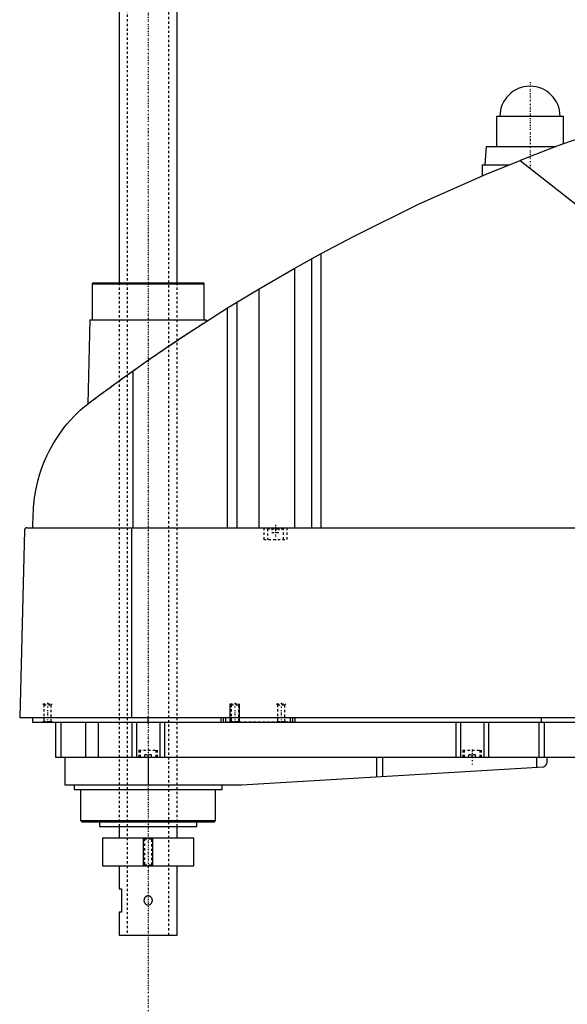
# Model space of a CAD drawing. Extents: x -906 to 181, y -1 to 1086.
# Tile 2 of 5: x -906 to -669, y 364 to 789. Entities that reach past the tile are written whole.
import ezdxf

# ---------------------------------------------------------------- set-up
doc = ezdxf.new("R2010")
doc.units = 0
doc.linetypes.add('CENTER', pattern=[1.5, 0.45, -0.5, 0.05, -0.5])
doc.linetypes.add('DASHED', pattern=[2, 1, -1])
for name, color, linetype in [('AM_0', 7, 'CONTINUOUS'), ('AM_10', 7, 'CONTINUOUS'), ('AM_3', 7, 'DASHED'), ('AM_7', 7, 'CENTER')]:
    doc.layers.add(name, color=color, linetype=linetype)

msp = doc.modelspace()

# ---------------------------------------------------------------- linework, layer by layer
at = {"layer": 'AM_0', "color": 7, "linetype": 'CONTINUOUS'}
for p, q in [((-862.5, 1038.5), (-862.5, 675.5)), ((-837.5, 675.5), (-837.5, 1038.5)), ((-699.5, 747.5), (-699.5, 734.5)), ((-699.5, 747.5), (-670.5, 747.5)), ((-670.5, 735.67), (-670.5, 747.5)), ((-704, 734.5), (-704.5, 726.5)), ((-704, 734.5), (-673.65, 734.5)), ((-689.33, 728.44), (-545.22, 614.75)), ((-705.65, 726.5), (-705.65, 721.73)), ((-705.65, 726.5), (-694.16, 726.5)), ((-786.56, 681.89), (-775.22, 688.17)), ((-779.22, 569.6), (-779.22, 685.98)), ((-775.22, 569.6), (-775.22, 688.17)), ((-801.96, 672.97), (-786.56, 681.89)), ((-786.56, 569.6), (-786.56, 681.89)), ((-873.67, 675.5), (-874.17, 675)), ((-874.17, 675), (-874.17, 659.5)), ((-874.17, 675), (-825.83, 675)), ((-873.67, 675.5), (-826.33, 675.5)), ((-825.83, 675), (-826.33, 675.5)), ((-825.83, 659.5), (-825.83, 675)), ((-815.65, 664.64), (-801.96, 672.97)), ((-801.96, 569.6), (-801.96, 672.97)), ((-815.65, 569.6), (-815.65, 664.64)), ((-811.52, 569.6), (-811.52, 667.2)), ((-875.17, 659.5), (-876.04, 623.15)), ((-875.17, 659.5), (-824.83, 659.5)), ((-824.81, 658.86), (-824.83, 659.5)), ((-856.53, 569.6), (-856.53, 637.45)), ((-899.77, 569.6), (-899.63, 575.62)), ((-903.45, 568.63), (-905.5, 487.5)), ((-902.45, 569.6), (-332.05, 569.6)), ((-857.01, 487.5), (-857.01, 569.6)), ((-328.96, 487.5), (-905.5, 487.5)), ((-900, 487.5), (-900, 485.5)), ((-900, 485.5), (-360, 485.5)), ((-890, 485.5), (-890, 470.5)), ((-887.69, 485.5), (-887.69, 470.5)), ((-877.09, 485.5), (-877.09, 470.5)), ((-871.56, 485.5), (-871.56, 470.5)), ((-857, 485.5), (-857, 470.5)), ((-855, 485.5), (-855, 470.5)), ((-850, 485.5), (-850, 487.5)), ((-845, 485.5), (-845, 470.5)), ((-843, 485.5), (-843, 470.5)), ((-818.5, 485.5), (-818.5, 487.5)), ((-817.5, 485.5), (-817.5, 487.5)), ((-816.5, 485.5), (-816.5, 487.5)), ((-788.5, 485.5), (-788.5, 487.5)), ((-787.5, 485.5), (-787.5, 487.5)), ((-786.5, 485.5), (-786.5, 487.5)), ((-717, 485.5), (-717, 470.5)), ((-715, 485.5), (-715, 470.5)), ((-705, 485.5), (-705, 470.5)), ((-703, 485.5), (-703, 470.5)), ((-681.18, 485.5), (-681.18, 470.5)), ((-680, 485.5), (-680, 487.5)), ((-678.85, 485.5), (-678.85, 470.5)), ((-890, 470.5), (-582, 470.5)), ((-886, 470.5), (-886, 458.5)), ((-850, 470.5), (-850, 458.5)), ((-751.33, 470.5), (-751.33, 461.99)), ((-748.68, 470.5), (-748.68, 462.14)), ((-682.14, 470.5), (-682.14, 466.1)), ((-677.8, 470.5), (-677.8, 467.74)), ((-809.7, 458.52), (-679.14, 466.27)), ((-886, 458.5), (-810.3, 458.5)), ((-882, 458.5), (-882, 456.5)), ((-882, 456.5), (-818, 456.5)), ((-879.17, 456.5), (-879.17, 443)), ((-820.83, 443), (-820.83, 456.5)), ((-818, 456.5), (-818, 458.5)), ((-879.17, 443), (-878.67, 442.5)), ((-879.17, 443), (-820.83, 443)), ((-821.33, 442.5), (-820.83, 443)), ((-878.67, 442.5), (-821.33, 442.5)), ((-871, 442.5), (-871, 440.5)), ((-871, 440.5), (-829, 440.5)), ((-862.5, 440.5), (-862.5, 435.5)), ((-837.5, 435.5), (-837.5, 440.5)), ((-829, 440.5), (-829, 442.5)), ((-869.75, 435.5), (-869.75, 423.5)), ((-869.75, 435.5), (-830.25, 435.5)), ((-830.25, 423.5), (-830.25, 435.5)), ((-869.75, 423.5), (-830.25, 423.5)), ((-862.5, 423.5), (-862.5, 413.5)), ((-837.5, 393.5), (-837.5, 423.5)), ((-862.5, 413.5), (-861.5, 413.5)), ((-861.5, 413.5), (-861.5, 403.5)), ((-862.5, 403.5), (-862.5, 393.5)), ((-861.5, 403.5), (-862.5, 403.5)), ((-862.5, 393.5), (-837.5, 393.5))]:
    msp.add_line(p, q, dxfattribs=at)
for points in [[(-592.03, 760.16, 0), (-608.52, 755.74, 0), (-641.19, 745.86, 0), (-673.4, 734.59, 0), (-689.33, 728.44, 0)], [(-775.22, 688.17, 0), (-761.24, 695.59, 0), (-732.87, 709.58, 0), (-703.96, 722.45, 0), (-689.33, 728.44, 0)], [(-856.53, 637.45, 0), (-849.84, 642.16, 0), (-836.3, 651.36, 0), (-822.58, 660.29, 0), (-815.65, 664.64, 0)], [(-878.19, 621.52, 0), (-877.65, 621.93, 0), (-876.56, 622.75, 0), (-875.45, 623.59, 0), (-874.89, 624.01, 0), (-874.33, 624.44, 0), (-873.19, 625.3, 0), (-872.03, 626.16, 0), (-870.86, 627.04, 0), (-869.67, 627.92, 0), (-868.47, 628.81, 0), (-867.86, 629.26, 0), (-867.25, 629.7, 0), (-866.03, 630.6, 0), (-864.79, 631.51, 0), (-863.54, 632.42, 0), (-862.29, 633.33, 0), (-861.02, 634.24, 0), (-860.38, 634.7, 0), (-859.75, 635.16, 0), (-858.46, 636.08, 0), (-857.18, 637, 0), (-856.53, 637.45, 0)], [(-899.63, 575.62, 0), (-899.63, 575.9, 0), (-899.61, 576.44, 0), (-899.59, 576.97, 0), (-899.58, 577.22, 0), (-899.56, 577.47, 0), (-899.53, 577.96, 0), (-899.5, 578.44, 0), (-899.47, 578.91, 0), (-899.43, 579.37, 0), (-899.39, 579.83, 0), (-899.37, 580.05, 0), (-899.35, 580.27, 0), (-899.31, 580.72, 0), (-899.26, 581.15, 0), (-899.07, 582.67, 0), (-898.88, 583.94, 0), (-898.67, 585.21, 0), (-898.16, 587.76, 0), (-897.54, 590.32, 0), (-896.8, 592.89, 0), (-895.93, 595.48, 0), (-894.93, 598.07, 0), (-894.38, 599.37, 0), (-893.8, 600.67, 0), (-892.52, 603.27, 0), (-891.09, 605.85, 0), (-889.52, 608.41, 0), (-887.8, 610.92, 0), (-885.93, 613.4, 0), (-884.94, 614.61, 0), (-883.91, 615.81, 0), (-881.74, 618.15, 0), (-879.41, 620.42, 0), (-878.19, 621.52, 0)], [(-902.45, 569.6, 0), (-902.48, 569.6, 0), (-902.54, 569.6, 0), (-902.61, 569.59, 0), (-902.64, 569.58, 0), (-902.67, 569.57, 0), (-902.74, 569.56, 0), (-902.8, 569.54, 0), (-902.86, 569.51, 0), (-902.93, 569.48, 0), (-902.99, 569.44, 0), (-903.02, 569.42, 0), (-903.05, 569.4, 0), (-903.1, 569.36, 0), (-903.16, 569.3, 0), (-903.21, 569.24, 0), (-903.27, 569.18, 0), (-903.3, 569.13, 0), (-903.3, 569.12, 0), (-903.31, 569.11, 0), (-903.32, 569.1, 0), (-903.32, 569.09, 0), (-903.33, 569.08, 0), (-903.34, 569.06, 0), (-903.34, 569.05, 0), (-903.35, 569.04, 0), (-903.35, 569.03, 0), (-903.36, 569.01, 0), (-903.37, 569, 0), (-903.37, 568.99, 0), (-903.38, 568.97, 0), (-903.39, 568.95, 0), (-903.39, 568.93, 0), (-903.4, 568.91, 0), (-903.41, 568.89, 0), (-903.41, 568.88, 0), (-903.41, 568.87, 0), (-903.42, 568.84, 0), (-903.43, 568.82, 0), (-903.43, 568.79, 0), (-903.43, 568.78, 0), (-903.43, 568.77, 0), (-903.44, 568.77, 0), (-903.44, 568.77, 0), (-903.44, 568.76, 0), (-903.44, 568.76, 0), (-903.44, 568.75, 0), (-903.44, 568.75, 0), (-903.44, 568.74, 0), (-903.44, 568.74, 0), (-903.44, 568.74, 0), (-903.44, 568.73, 0), (-903.44, 568.73, 0), (-903.44, 568.72, 0), (-903.44, 568.72, 0), (-903.44, 568.72, 0), (-903.44, 568.71, 0), (-903.44, 568.71, 0), (-903.44, 568.71, 0), (-903.44, 568.7, 0), (-903.45, 568.7, 0), (-903.45, 568.69, 0), (-903.45, 568.69, 0), (-903.45, 568.68, 0), (-903.45, 568.68, 0), (-903.45, 568.67, 0), (-903.45, 568.67, 0), (-903.45, 568.67, 0), (-903.45, 568.66, 0), (-903.45, 568.65, 0), (-903.45, 568.65, 0), (-903.45, 568.64, 0), (-903.45, 568.64, 0), (-903.45, 568.64, 0), (-903.45, 568.63, 0), (-903.45, 568.63, 0), (-903.45, 568.63, 0)], [(-679.14, 466.27, 0), (-679.07, 466.3, 0), (-678.93, 466.36, 0), (-678.8, 466.42, 0), (-678.73, 466.46, 0), (-678.67, 466.49, 0), (-678.56, 466.57, 0), (-678.45, 466.66, 0), (-678.35, 466.75, 0), (-678.26, 466.84, 0), (-678.18, 466.94, 0), (-678.14, 466.99, 0), (-678.11, 467.04, 0), (-678.04, 467.14, 0), (-677.98, 467.24, 0), (-677.93, 467.34, 0), (-677.89, 467.44, 0), (-677.86, 467.53, 0), (-677.84, 467.58, 0), (-677.84, 467.58, 0), (-677.84, 467.6, 0), (-677.83, 467.61, 0), (-677.83, 467.62, 0), (-677.83, 467.62, 0), (-677.83, 467.64, 0), (-677.82, 467.65, 0), (-677.82, 467.66, 0), (-677.82, 467.67, 0), (-677.81, 467.68, 0), (-677.81, 467.69, 0), (-677.81, 467.69, 0), (-677.81, 467.7, 0), (-677.81, 467.71, 0), (-677.8, 467.72, 0), (-677.8, 467.72, 0), (-677.8, 467.73, 0), (-677.8, 467.73, 0), (-677.8, 467.73, 0), (-677.8, 467.73, 0), (-677.8, 467.74, 0), (-677.8, 467.74, 0)]]:
    msp.add_polyline3d(points, dxfattribs=at)
for centre, radius, start, end in [((-685, 747.5), 13, 0, 180), ((-810.3, 468.5), 10, 270, 273.4)]:
    msp.add_arc(centre, radius, start, end, dxfattribs=at)
at = {"layer": 'AM_10', "color": 7, "linetype": 'CONTINUOUS'}
for p, q in [((-814.5, 485.5), (-814.5, 493.5)), ((-810.5, 485.5), (-810.5, 493.5)), ((-852, 423.5), (-852, 435.5)), ((-848, 423.5), (-848, 435.5))]:
    msp.add_line(p, q, dxfattribs=at)
at = {"layer": 'AM_3', "color": 6, "linetype": 'DASHED'}
for p, q in [((-859, 1053.5), (-859, 393.5)), ((-841, 393.5), (-841, 1053.5)), ((-862.5, 675.5), (-862.5, 440.5)), ((-837.5, 440.5), (-837.5, 675.5)), ((-800, 569.6), (-800, 564.6)), ((-798.1, 569.6), (-798.5, 569.2)), ((-798.5, 569.2), (-798.5, 564.6)), ((-798.5, 569.2), (-791.5, 569.2)), ((-796.5, 569.6), (-796.5, 567.6)), ((-796.5, 567.6), (-793.5, 567.6)), ((-795, 569.6), (-795, 567.6)), ((-793.5, 569.6), (-793.5, 567.6)), ((-791.5, 569.2), (-791.9, 569.6)), ((-791.5, 564.6), (-791.5, 569.2)), ((-790, 564.6), (-790, 569.6)), ((-800, 564.6), (-790, 564.6)), ((-895.5, 493.5), (-895.12, 493.12)), ((-895.5, 493.5), (-891.5, 493.5)), ((-895.12, 493.12), (-895.12, 485.88)), ((-895.12, 493.12), (-891.88, 493.12)), ((-891.88, 493.12), (-891.5, 493.5)), ((-891.88, 485.88), (-891.88, 493.12)), ((-814.5, 493.5), (-814.12, 493.12)), ((-814.5, 493.5), (-810.5, 493.5)), ((-814.12, 493.12), (-814.12, 485.88)), ((-814.12, 493.12), (-810.88, 493.12)), ((-810.88, 493.12), (-810.5, 493.5)), ((-810.88, 485.88), (-810.88, 493.12)), ((-794.5, 493.5), (-794.12, 493.12)), ((-794.5, 493.5), (-790.5, 493.5)), ((-794.12, 493.12), (-794.12, 485.88)), ((-794.12, 493.12), (-790.88, 493.12)), ((-790.88, 493.12), (-790.5, 493.5)), ((-790.88, 485.88), (-790.88, 493.12)), ((-895.12, 485.88), (-895.5, 485.5)), ((-895.12, 485.88), (-891.88, 485.88)), ((-891.5, 485.5), (-891.88, 485.88)), ((-787.5, 485.5), (-816.5, 485.5)), ((-814.12, 485.88), (-814.5, 485.5)), ((-814.12, 485.88), (-810.88, 485.88)), ((-810.5, 485.5), (-810.88, 485.88)), ((-794.12, 485.88), (-794.5, 485.5)), ((-794.12, 485.88), (-790.88, 485.88)), ((-790.5, 485.5), (-790.88, 485.88)), ((-854, 473.5), (-854, 470.5)), ((-854, 473.5), (-846, 473.5)), ((-853.5, 473.5), (-853.5, 470.5)), ((-846.5, 470.5), (-846.5, 473.5)), ((-846, 470.5), (-846, 473.5)), ((-714, 473.5), (-714, 470.5)), ((-714, 473.5), (-706, 473.5)), ((-713.5, 473.5), (-713.5, 470.5)), ((-706.5, 470.5), (-706.5, 473.5)), ((-706, 470.5), (-706, 473.5)), ((-848.5, 471.5), (-851.5, 471.5)), ((-851.5, 470.5), (-851.5, 471.5)), ((-850, 470.5), (-850, 471.5)), ((-848.5, 470.5), (-848.5, 471.5)), ((-708.5, 471.5), (-711.5, 471.5)), ((-711.5, 470.5), (-711.5, 471.5)), ((-710, 470.5), (-710, 471.5)), ((-708.5, 470.5), (-708.5, 471.5)), ((-852, 435.5), (-851.62, 435.12)), ((-851.62, 435.12), (-851.62, 423.88)), ((-851.62, 435.12), (-848.38, 435.12)), ((-848.38, 435.12), (-848, 435.5)), ((-848.38, 423.88), (-848.38, 435.12)), ((-851.62, 423.88), (-852, 423.5)), ((-851.62, 423.88), (-848.38, 423.88)), ((-848, 423.5), (-848.38, 423.88))]:
    msp.add_line(p, q, dxfattribs=at)
for points in [[(-876.04, 623.15, 0), (-876.04, 623.15, 0), (-876.01, 623.17, 0), (-875.96, 623.21, 0), (-875.93, 623.23, 0), (-875.89, 623.26, 0), (-875.78, 623.34, 0), (-875.66, 623.44, 0), (-875.5, 623.55, 0), (-875.32, 623.69, 0), (-875.12, 623.84, 0), (-875.01, 623.93, 0), (-874.89, 624.02, 0), (-874.64, 624.21, 0), (-874.36, 624.41, 0), (-874.06, 624.64, 0), (-873.74, 624.88, 0), (-873.4, 625.14, 0), (-873.22, 625.27, 0), (-873.04, 625.41, 0), (-872.66, 625.7, 0), (-872.26, 625.99, 0), (-872.05, 626.15, 0), (-871.84, 626.3, 0), (-871.41, 626.63, 0), (-870.97, 626.96, 0), (-870.74, 627.12, 0), (-870.51, 627.3, 0), (-870.04, 627.64, 0), (-869.57, 628, 0), (-869.08, 628.35, 0), (-868.59, 628.72, 0), (-868.08, 629.09, 0), (-867.82, 629.28, 0), (-867.56, 629.48, 0), (-867.02, 629.87, 0), (-866.47, 630.28, 0), (-865.91, 630.69, 0), (-865.34, 631.11, 0), (-864.75, 631.54, 0), (-864.45, 631.76, 0), (-864.15, 631.97, 0), (-863.54, 632.42, 0), (-862.93, 632.86, 0), (-862.3, 633.32, 0), (-861.67, 633.78, 0), (-861.02, 634.24, 0), (-860.7, 634.47, 0), (-860.37, 634.71, 0), (-859.72, 635.18, 0), (-859.06, 635.65, 0), (-858.39, 636.13, 0), (-857.73, 636.6, 0), (-857.05, 637.08, 0), (-856.72, 637.32, 0), (-856.38, 637.56, 0), (-855.7, 638.04, 0), (-855.03, 638.52, 0), (-854.35, 639, 0), (-853.67, 639.47, 0), (-853, 639.95, 0), (-852.66, 640.18, 0), (-852.33, 640.42, 0), (-851.66, 640.89, 0), (-851, 641.35, 0), (-850.67, 641.58, 0), (-850.34, 641.81, 0), (-849.68, 642.26, 0), (-849.03, 642.72, 0), (-848.69, 642.95, 0), (-848.36, 643.18, 0), (-847.69, 643.65, 0), (-847.02, 644.11, 0), (-846.34, 644.58, 0), (-845.66, 645.04, 0), (-844.98, 645.51, 0), (-844.64, 645.74, 0), (-844.3, 645.98, 0), (-843.61, 646.44, 0), (-842.93, 646.9, 0), (-842.26, 647.36, 0), (-841.58, 647.82, 0), (-840.91, 648.27, 0), (-840.58, 648.5, 0), (-840.25, 648.72, 0), (-839.59, 649.16, 0), (-838.94, 649.6, 0), (-838.29, 650.03, 0), (-837.66, 650.46, 0), (-837.03, 650.88, 0), (-836.72, 651.09, 0), (-836.41, 651.29, 0), (-835.8, 651.69, 0), (-835.21, 652.09, 0), (-834.62, 652.48, 0), (-834.05, 652.85, 0), (-833.5, 653.22, 0), (-833.22, 653.4, 0), (-832.95, 653.58, 0), (-832.43, 653.92, 0), (-831.91, 654.26, 0), (-831.42, 654.58, 0), (-830.93, 654.9, 0), (-830.46, 655.21, 0), (-830.22, 655.37, 0), (-829.99, 655.52, 0), (-829.53, 655.81, 0), (-829.09, 656.1, 0), (-828.88, 656.24, 0), (-828.67, 656.38, 0), (-828.26, 656.64, 0), (-827.87, 656.89, 0), (-827.68, 657.02, 0), (-827.5, 657.13, 0), (-827.15, 657.36, 0), (-826.82, 657.57, 0), (-826.52, 657.77, 0), (-826.23, 657.95, 0), (-825.98, 658.12, 0), (-825.86, 658.19, 0), (-825.74, 658.27, 0), (-825.53, 658.4, 0), (-825.35, 658.52, 0), (-825.2, 658.62, 0), (-825.07, 658.7, 0), (-824.97, 658.76, 0), (-824.92, 658.79, 0), (-824.89, 658.81, 0), (-824.84, 658.85, 0), (-824.81, 658.86, 0), (-824.81, 658.86, 0)], [(-851.82, 408.5, 0), (-851.82, 408.45, 0), (-851.81, 408.34, 0), (-851.8, 408.23, 0), (-851.79, 408.18, 0), (-851.78, 408.12, 0), (-851.76, 408.01, 0), (-851.73, 407.9, 0), (-851.69, 407.8, 0), (-851.65, 407.69, 0), (-851.61, 407.59, 0), (-851.58, 407.54, 0), (-851.56, 407.49, 0), (-851.5, 407.4, 0), (-851.44, 407.31, 0), (-851.37, 407.22, 0), (-851.3, 407.14, 0), (-851.23, 407.07, 0), (-851.19, 407.03, 0), (-851.15, 406.99, 0), (-851.07, 406.92, 0), (-850.98, 406.86, 0), (-850.93, 406.83, 0), (-850.88, 406.8, 0), (-850.79, 406.74, 0), (-850.69, 406.7, 0), (-850.64, 406.67, 0), (-850.59, 406.65, 0), (-850.48, 406.62, 0), (-850.37, 406.59, 0), (-850.27, 406.57, 0), (-850.16, 406.56, 0), (-850.05, 406.55, 0), (-850, 406.55, 0), (-849.95, 406.55, 0), (-849.84, 406.56, 0), (-849.73, 406.57, 0), (-849.63, 406.59, 0), (-849.52, 406.62, 0), (-849.41, 406.65, 0), (-849.36, 406.67, 0), (-849.31, 406.7, 0), (-849.21, 406.74, 0), (-849.11, 406.8, 0), (-849.02, 406.86, 0), (-848.93, 406.92, 0), (-848.85, 406.99, 0), (-848.81, 407.03, 0), (-848.77, 407.07, 0), (-848.7, 407.14, 0), (-848.63, 407.22, 0), (-848.56, 407.31, 0), (-848.5, 407.4, 0), (-848.44, 407.49, 0), (-848.42, 407.54, 0), (-848.39, 407.59, 0), (-848.35, 407.69, 0), (-848.3, 407.8, 0), (-848.27, 407.91, 0), (-848.24, 408.01, 0), (-848.22, 408.12, 0), (-848.21, 408.18, 0), (-848.2, 408.23, 0), (-848.19, 408.34, 0), (-848.18, 408.45, 0), (-848.18, 408.5, 0), (-848.18, 408.55, 0), (-848.19, 408.66, 0), (-848.2, 408.77, 0), (-848.21, 408.82, 0), (-848.22, 408.88, 0), (-848.24, 408.99, 0), (-848.27, 409.09, 0), (-848.3, 409.2, 0), (-848.35, 409.31, 0), (-848.39, 409.41, 0), (-848.42, 409.46, 0), (-848.44, 409.51, 0), (-848.5, 409.6, 0), (-848.56, 409.69, 0), (-848.63, 409.78, 0), (-848.7, 409.86, 0), (-848.77, 409.93, 0), (-848.81, 409.97, 0), (-848.85, 410.01, 0), (-848.93, 410.08, 0), (-849.02, 410.14, 0), (-849.11, 410.2, 0), (-849.21, 410.26, 0), (-849.31, 410.3, 0), (-849.36, 410.33, 0), (-849.41, 410.35, 0), (-849.52, 410.38, 0), (-849.63, 410.41, 0), (-849.73, 410.43, 0), (-849.84, 410.44, 0), (-849.95, 410.45, 0), (-850, 410.45, 0), (-850.05, 410.45, 0), (-850.16, 410.44, 0), (-850.27, 410.43, 0), (-850.37, 410.41, 0), (-850.48, 410.38, 0), (-850.59, 410.35, 0), (-850.64, 410.33, 0), (-850.69, 410.3, 0), (-850.79, 410.26, 0), (-850.89, 410.2, 0), (-850.93, 410.17, 0), (-850.98, 410.14, 0), (-851.07, 410.08, 0), (-851.15, 410.01, 0), (-851.19, 409.97, 0), (-851.23, 409.93, 0), (-851.3, 409.86, 0), (-851.37, 409.78, 0), (-851.44, 409.69, 0), (-851.5, 409.6, 0), (-851.56, 409.51, 0), (-851.58, 409.46, 0), (-851.61, 409.41, 0), (-851.65, 409.31, 0), (-851.7, 409.2, 0), (-851.73, 409.09, 0), (-851.76, 408.99, 0), (-851.78, 408.88, 0), (-851.79, 408.82, 0), (-851.8, 408.77, 0), (-851.81, 408.66, 0), (-851.82, 408.55, 0), (-851.82, 408.5, 0)]]:
    msp.add_polyline3d(points, dxfattribs=at)
at = {"layer": 'AM_7', "color": 4, "linetype": 'CENTER'}
for p, q in [((-850, 1086.5), (-850, 360.5)), ((-685, 762.2), (-685, 724.8)), ((-698.65, 747.5), (-671.35, 747.5)), ((-850, 700.5), (-850, 370.5)), ((-795, 570.9), (-795, 564.3)), ((-893.5, 493.9), (-893.5, 485.1)), ((-812.5, 493.9), (-812.5, 485.1)), ((-792.5, 493.9), (-792.5, 485.1)), ((-710, 473.8), (-710, 467.2))]:
    msp.add_line(p, q, dxfattribs=at)

doc.saveas('drawing.dxf')
